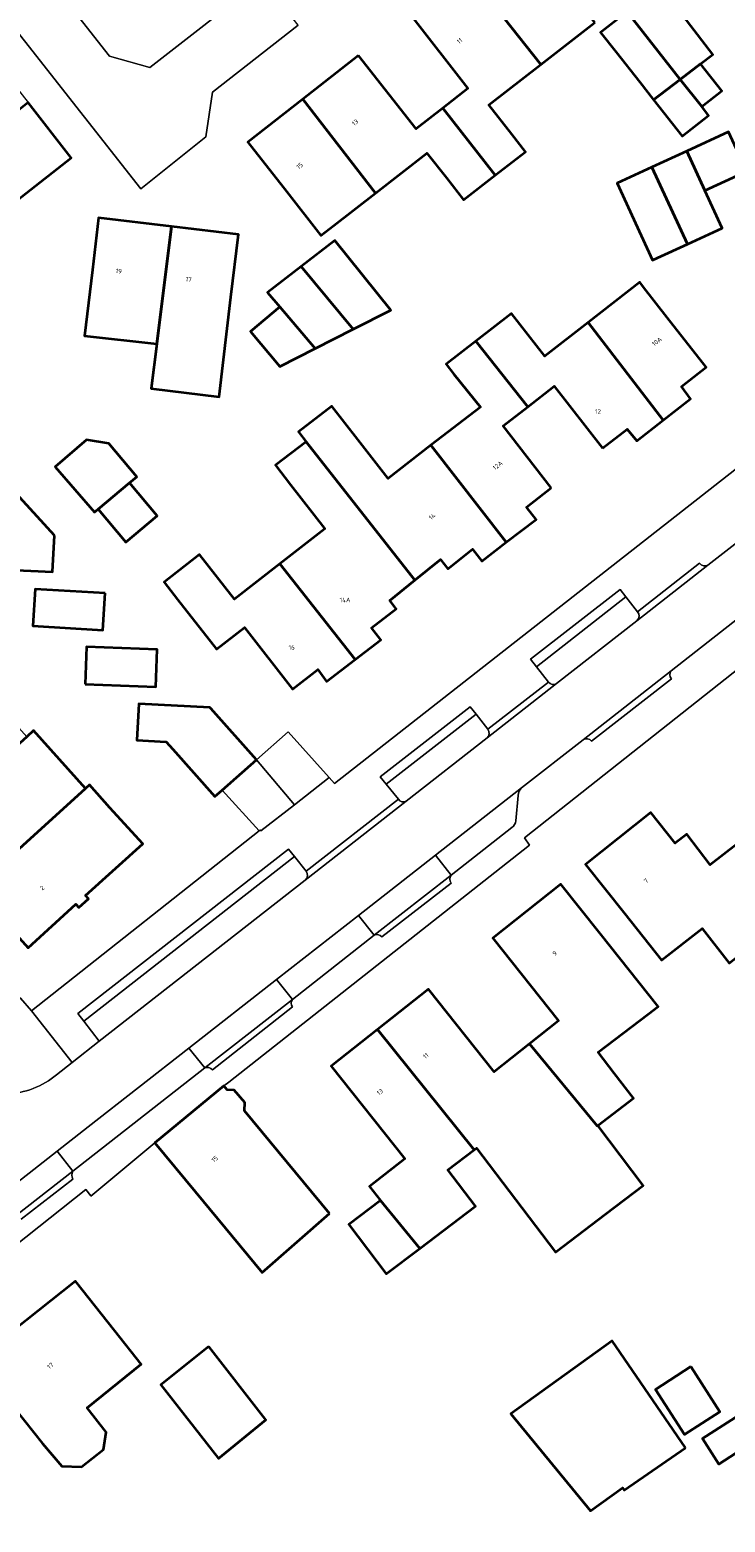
# Model space of a CAD drawing. Header units: metres. Extents: x 197700 to 204338, y 317132 to 325229.
# Tile 178 of 256: x 199774 to 199829, y 318591 to 318708. Entities that reach past the tile are written whole.
import ezdxf
from ezdxf.enums import TextEntityAlignment as Align

# ---------------------------------------------------------------- set-up
doc = ezdxf.new("R2010")
doc.units = ezdxf.units.M
for name, color, linetype, lineweight in [('B-WE-GR-BEPLANTING_CULTUUR_BODEMBEDEKKER-GV', 90, 'Continuous', 18), ('B-WE-GR-BEPLANTING_CULTUUR_HEESTERS-GV', 90, 'Continuous', 18), ('B-WE-IE-TERREINAFSCHEIDING_KUNSTMATIG_MUUR-G', 90, 'IE-TERREINAFSCHEIDING-KUNSTMATIG-DICHT', 18), ('B-WE-OG-BEBOUWING-GV', 7, 'Continuous', 35), ('B-WE-OG-BEBOUWING-T18', 10, 'Continuous', 18), ('B-WE-OG-TERREIN_ERF-GV', 7, 'Continuous', 18), ('B-WE-VH-VERHARDING_BETONSTRAATSTEEN-GV', 252, 'Continuous', 18), ('B-WE-VH-VERHARDING_OPEN-GV', 252, 'Continuous', 18), ('B-WE-VH-VERHARDING_STRAATBAKSTEEN-GV', 252, 'Continuous', 18), ('B-WE-VH-VERHARDING_TEGEL-GV', 252, 'Continuous', 18)]:
    doc.layers.add(name, color=color, linetype=linetype, lineweight=lineweight)
doc.styles.add('NLCS-ISO-M200-T18', font='NLCS-ISO.ttf', dxfattribs={"height": 0.36})
doc.linetypes.add('IE-TERREINAFSCHEIDING-KUNSTMATIG-DICHT', pattern='A,8,-1,[82,NLCS.SHX,S=0.75,R=90,X=0,Y=0],-1', length=10)

msp = doc.modelspace()

# ---------------------------------------------------------------- linework, layer by layer
at = {"layer": 'B-WE-GR-BEPLANTING_CULTUUR_BODEMBEDEKKER-GV'}
for points in [[(199821.623, 318662.491), (199820.702, 318663.659), (199813.633, 318658.137), (199814.59, 318656.927)], [(199815.221, 318656.805), (199821.576, 318661.78)], [(199809.788, 318653.193), (199808.863, 318654.382), (199801.76, 318648.853), (199802.727, 318647.661)], [(199803.346, 318647.506), (199809.733, 318652.507)], [(199795.439, 318641.985), (199794.513, 318643.135), (199777.878, 318630.127), (199779.104, 318628.526), (199795.371, 318641.262)]]:
    msp.add_lwpolyline(points, dxfattribs=at)
for points in [[(199821.576, 318661.78, 0.4040408), (199821.623, 318662.491)], [(199814.59, 318656.927, 0.3878288), (199815.221, 318656.805)], [(199809.733, 318652.507, 0.3801327), (199809.788, 318653.193)], [(199802.727, 318647.661, 0.384277), (199803.346, 318647.506)], [(199795.371, 318641.262, 0.3736526), (199795.439, 318641.985)]]:
    msp.add_lwpolyline(points, format="xyb", dxfattribs=at)
at = {"layer": 'B-WE-GR-BEPLANTING_CULTUUR_HEESTERS-GV'}
for points in [[(199820.238, 318664.248), (199813.168, 318658.725), (199813.633, 318658.137), (199820.702, 318663.659)], [(199801.287, 318649.435), (199801.76, 318648.853), (199808.863, 318654.382), (199808.402, 318654.974)], [(199777.422, 318630.723), (199777.878, 318630.127), (199794.513, 318643.135), (199794.043, 318643.719)]]:
    msp.add_lwpolyline(points, close=True, dxfattribs=at)
at = {"layer": 'B-WE-IE-TERREINAFSCHEIDING_KUNSTMATIG_MUUR-G'}
msp.add_lwpolyline([(199788.82, 318648.391), (199791.734, 318645.175)], dxfattribs=at)
at = {"layer": 'B-WE-OG-BEBOUWING-GV'}
for points in [[(199828.502, 318713.383), (199822.662, 318720.71), (199818.356, 318717.326), (199822.885, 318711.563), (199820.794, 318709.919), (199825, 318704.569), (199826.593, 318705.796), (199827.565, 318706.544), (199824.608, 318710.385)], [(199818.238, 318709.066), (199815.5, 318712.563), (199812.418, 318716.5), (199808.144, 318713.155), (199813.989, 318705.757)], [(199810.381, 318696.996), (199812.767, 318698.854), (199811.683, 318700.247), (199809.882, 318702.559), (199813.989, 318705.757), (199808.144, 318713.155), (199803.681, 318709.661), (199808.224, 318703.857), (199806.242, 318702.308)], [(199825, 318704.569), (199820.794, 318709.919), (199818.8, 318708.351), (199818.703, 318708.275), (199819.923, 318706.723), (199821.792, 318704.345), (199822.891, 318702.946)], [(199799.587, 318706.461), (199795.17, 318703.005), (199800.919, 318695.583), (199804.986, 318698.75), (199806.519, 318696.782), (199807.873, 318695.043), (199810.381, 318696.996), (199806.242, 318702.308), (199804.129, 318700.657)], [(199826.692, 318702.417), (199828.272, 318703.66), (199826.593, 318705.796), (199825, 318704.569)], [(199822.891, 318702.946), (199825.14, 318700.083), (199827.234, 318701.727), (199826.692, 318702.417), (199825, 318704.569)], [(199766.211, 318696.938), (199769.542, 318692.624), (199772.952, 318695.293), (199776.889, 318698.375), (199773.48, 318702.732)], [(199793.913, 318695.672), (199796.61, 318692.227), (199797.627, 318693.019), (199800.919, 318695.583), (199795.17, 318703.005), (199790.831, 318699.609)], [(199826.933, 318695.79), (199829.511, 318696.976), (199829.898, 318698.034), (199828.802, 318700.413), (199825.504, 318698.895)], [(199822.756, 318697.63), (199825.561, 318691.537), (199828.308, 318692.801), (199826.933, 318695.79), (199825.504, 318698.895)], [(199825.561, 318691.537), (199822.756, 318697.63), (199820.009, 318696.366), (199821.915, 318692.225), (199822.814, 318690.273), (199823.203, 318690.452)], [(199783.648, 318683.669), (199784.816, 318692.948), (199779.049, 318693.634), (199778.559, 318689.513), (199777.939, 318684.309)], [(199789.504, 318687.355), (199790.095, 318692.32), (199784.816, 318692.948), (199783.648, 318683.669), (199783.205, 318680.146), (199788.566, 318679.471)], [(199795.056, 318689.786), (199799.152, 318684.815), (199802.134, 318686.327), (199797.718, 318691.836)], [(199795.056, 318689.786), (199792.394, 318687.736), (199793.356, 318686.598), (199796.151, 318683.293), (199799.152, 318684.815)], [(199817.711, 318685.359), (199823.648, 318677.635), (199825.811, 318679.327), (199825.084, 318680.281), (199827.05, 318681.822), (199823.965, 318685.757), (199822.095, 318688.143), (199821.788, 318688.534)], [(199793.356, 318686.598), (199791.037, 318684.637), (199793.367, 318681.882), (199796.151, 318683.293)], [(199818.848, 318675.421), (199820.796, 318676.925), (199821.556, 318675.998), (199823.648, 318677.635), (199817.711, 318685.359), (199814.299, 318682.703), (199811.672, 318686.076), (199808.841, 318683.872), (199812.946, 318678.676), (199815.046, 318680.307)], [(199814.806, 318672.272), (199811.009, 318677.173), (199812.946, 318678.676), (199808.841, 318683.872), (199806.51, 318682.057), (199807.118, 318681.275), (199809.209, 318678.652), (199805.294, 318675.647), (199811.25, 318667.978), (199813.601, 318669.788), (199812.844, 318670.752)], [(199804.035, 318664.976), (199806.063, 318666.612), (199806.644, 318665.878), (199808.588, 318667.442), (199809.32, 318666.492), (199811.25, 318667.978), (199805.294, 318675.647), (199801.928, 318673.026), (199799.535, 318676.1), (199797.484, 318678.734), (199794.85, 318676.72), (199795.457, 318675.927)], [(199781.486, 318672.675), (199782.061, 318673.159), (199779.856, 318675.782), (199778.097, 318676.076), (199775.622, 318673.936), (199778.725, 318670.347), (199779.015, 318670.598)], [(199793.377, 318666.282), (199799.315, 318658.705), (199801.34, 318660.265), (199800.598, 318661.212), (199802.558, 318662.723), (199802.062, 318663.383), (199804.035, 318664.976), (199795.457, 318675.927), (199793.019, 318674.063), (199794.206, 318672.511), (199796.913, 318669.035)], [(199779.015, 318670.598), (199781.213, 318667.983), (199783.684, 318670.06), (199781.486, 318672.675)], [(199775.554, 318668.512), (199772.264, 318672.126), (199767.754, 318668.02), (199769.669, 318665.917), (199775.41, 318665.63)], [(199799.315, 318658.705), (199793.377, 318666.282), (199789.776, 318663.478), (199787.021, 318667.016), (199784.227, 318664.832), (199785.293, 318663.458), (199788.37, 318659.516), (199790.577, 318661.239), (199794.374, 318656.376), (199796.36, 318657.927), (199797.057, 318656.967)], [(199779.573, 318663.941), (199774.04, 318664.281), (199773.861, 318661.365), (199779.394, 318661.023)], [(199777.997, 318656.753), (199783.567, 318656.549), (199783.676, 318659.511), (199778.106, 318659.716)], [(199791.518, 318650.771), (199787.909, 318654.824), (199787.824, 318654.919), (199782.233, 318655.216), (199782.08, 318652.335), (199784.398, 318652.212), (199784.921, 318651.619), (199788.228, 318647.869), (199788.82, 318648.391)], [(199769.269, 318640.584), (199778.014, 318648.513), (199773.918, 318653.091), (199773.375, 318652.605), (199771.171, 318650.633), (199771.098, 318650.714), (199765.043, 318645.268)], [(199778.014, 318648.513), (199769.269, 318640.584), (199773.475, 318635.922), (199777.262, 318639.371), (199777.488, 318639.117), (199778.247, 318639.788), (199778.022, 318640.043), (199782.533, 318644.126), (199779.944, 318646.984), (199778.326, 318648.792)], [(199833.761, 318638.549), (199832.524, 318640.15), (199829.466, 318644.107), (199827.369, 318642.486), (199825.502, 318644.907), (199824.602, 318644.19), (199822.666, 318646.616), (199817.499, 318642.51), (199820.61, 318638.596), (199823.519, 318634.936), (199826.72, 318637.444), (199828.861, 318634.711)], [(199818.423, 318621.843), (199818.471, 318621.88), (199821.288, 318624.019), (199819.769, 318626.019), (199818.515, 318627.671), (199822.453, 318630.662), (199823.25, 318631.267), (199818.659, 318637.043), (199815.548, 318640.957), (199810.185, 318636.693), (199815.381, 318630.157), (199813.077, 318628.324)], [(199818.471, 318621.88), (199818.423, 318621.843), (199813.077, 318628.324), (199810.284, 318626.102), (199805.106, 318632.652), (199801.067, 318629.459), (199808.711, 318619.943), (199808.906, 318620.091), (199811.991, 318616.029), (199815.149, 318611.87), (199819.113, 318614.881), (199822.077, 318617.132)], [(199804.433, 318612.15), (199808.818, 318615.481), (199806.63, 318618.362), (199808.711, 318619.943), (199801.067, 318629.459), (199797.416, 318626.573), (199803.227, 318619.248), (199800.454, 318617.048), (199801.324, 318615.951)], [(199797.298, 318614.912), (199790.577, 318623.029), (199790.599, 318623.681), (199789.759, 318624.653), (199789.192, 318624.702), (199788.945, 318625), (199788.937, 318625.01), (199783.485, 318620.493), (199786.675, 318616.643), (199791.975, 318610.246)], [(199801.324, 318615.951), (199798.814, 318614.043), (199801.777, 318610.133), (199804.433, 318612.15)], [(199774.612, 318596.738), (199776.153, 318594.932), (199777.694, 318594.876), (199779.435, 318596.25), (199779.647, 318597.637), (199778.137, 318599.559), (199782.425, 318602.991), (199780.336, 318605.633), (199777.235, 318609.555), (199769.385, 318603.347), (199772.487, 318599.425)], [(199787.75, 318604.412), (199783.963, 318601.375), (199788.511, 318595.543), (199792.247, 318598.605)], [(199825.421, 318596.397), (199819.612, 318604.86), (199811.611, 318599.083), (199817.898, 318591.405), (199820.434, 318593.224), (199820.555, 318593.042)], [(199825.841, 318602.813), (199823.027, 318601.005), (199825.318, 318597.44), (199828.132, 318599.247)], [(199830.342, 318599.426), (199826.754, 318597.121), (199828.047, 318595.109), (199831.635, 318597.414)]]:
    msp.add_lwpolyline(points, close=True, dxfattribs=at)
at = {"layer": 'B-WE-OG-TERREIN_ERF-GV'}
for points in [[(199762.1, 318729.062), (199779.907, 318706.408), (199783.092, 318705.509), (199791.997, 318712.454)], [(199834.832, 318662.127), (199812.678, 318644.613), (199813.085, 318644.041), (199789.332, 318625.305), (199788.945, 318625), (199789.192, 318624.702), (199789.759, 318624.653), (199790.599, 318623.681), (199790.577, 318623.029), (199797.298, 318614.912), (199791.975, 318610.246), (199786.675, 318616.643), (199783.485, 318620.493), (199778.449, 318616.289), (199778.431, 318616.312), (199778.036, 318616.807), (199769.576, 318610.1), (199741.685, 318587.987)]]:
    msp.add_lwpolyline(points, dxfattribs=at)
for points in [[(199832.524, 318640.15), (199833.761, 318638.549), (199828.861, 318634.711), (199826.72, 318637.444), (199823.519, 318634.936), (199820.61, 318638.596), (199817.499, 318642.51), (199822.666, 318646.616), (199824.602, 318644.19), (199825.502, 318644.907), (199827.369, 318642.486), (199829.466, 318644.107)], [(199798.814, 318614.043), (199801.324, 318615.951), (199800.454, 318617.048), (199803.227, 318619.248), (199797.416, 318626.573), (199801.067, 318629.459), (199805.106, 318632.652), (199810.284, 318626.102), (199813.077, 318628.324), (199815.381, 318630.157), (199810.185, 318636.693), (199815.548, 318640.957), (199818.659, 318637.043), (199823.25, 318631.267), (199822.453, 318630.662), (199818.515, 318627.671), (199819.769, 318626.019), (199821.288, 318624.019), (199818.471, 318621.88), (199822.077, 318617.132), (199819.113, 318614.881), (199815.149, 318611.87), (199811.991, 318616.029), (199808.906, 318620.091), (199808.711, 318619.943), (199806.63, 318618.362), (199808.818, 318615.481), (199804.433, 318612.15), (199801.777, 318610.133)], [(199776.153, 318594.932), (199774.612, 318596.738), (199772.487, 318599.425), (199769.385, 318603.347), (199777.235, 318609.555), (199780.336, 318605.633), (199782.425, 318602.991), (199778.137, 318599.559), (199779.647, 318597.637), (199779.435, 318596.25), (199777.694, 318594.876)], [(199783.963, 318601.375), (199787.75, 318604.412), (199792.247, 318598.605), (199788.511, 318595.543)], [(199819.612, 318604.86), (199825.421, 318596.397), (199820.555, 318593.042), (199820.434, 318593.224), (199817.898, 318591.405), (199811.611, 318599.083)], [(199825.841, 318602.813), (199828.132, 318599.247), (199825.318, 318597.44), (199823.027, 318601.005)], [(199830.342, 318599.426), (199831.635, 318597.414), (199828.047, 318595.109), (199826.754, 318597.121)]]:
    msp.add_lwpolyline(points, close=True, dxfattribs=at)
at = {"layer": 'B-WE-VH-VERHARDING_BETONSTRAATSTEEN-GV'}
for points in [[(199791.997, 318712.454), (199783.092, 318705.509), (199779.907, 318706.408), (199762.1, 318729.062), (199763.628, 318730.264), (199743.168, 318756.418), (199739.539, 318753.692), (199751.804, 318737.919), (199750.331, 318736.722), (199782.374, 318695.926), (199787.519, 318700.031), (199788.042, 318703.568), (199794.814, 318708.854)], [(199794.357, 318631.843), (199800.826, 318636.913), (199799.586, 318638.483), (199793.113, 318633.418)], [(199777.023, 318618.259), (199787.433, 318626.417), (199786.185, 318627.997), (199778.235, 318621.775), (199775.77, 318619.846)]]:
    msp.add_lwpolyline(points, close=True, dxfattribs=at)
for points in [[(199831.199, 318669.315), (199829.549, 318668.023), (199827.182, 318666.17), (199821.576, 318661.78), (199815.221, 318656.805), (199809.733, 318652.507), (199803.346, 318647.506), (199795.371, 318641.262), (199779.104, 318628.526), (199776.965, 318626.851), (199775.724, 318625.879)], [(199763.78, 318616.532), (199766.593, 318612.657), (199767.264, 318613.185), (199768.126, 318613.864), (199768.968, 318614.523), (199771.08, 318616.175), (199775.77, 318619.846), (199778.235, 318621.775), (199786.185, 318627.997), (199793.113, 318633.418), (199799.586, 318638.483), (199805.659, 318643.236), (199812.466, 318648.563), (199817.316, 318652.364), (199824.266, 318657.811), (199833.642, 318665.159)], [(199812.466, 318648.563), (199805.659, 318643.236), (199806.897, 318641.67), (199811.703, 318645.436)], [(199812, 318645.951), (199812.179, 318647.965)]]:
    msp.add_lwpolyline(points, dxfattribs=at)
for points in [[(199812.179, 318647.965, -0.1687057), (199812.466, 318648.563)], [(199811.703, 318645.436, 0.2238723), (199812, 318645.951)], [(199775.316, 318625.56, -0.1753366), (199771.201, 318624.395)], [(199775.724, 318625.879, -0.0208259), (199775.316, 318625.56)]]:
    msp.add_lwpolyline(points, format="xyb", dxfattribs=at)
at = {"layer": 'B-WE-VH-VERHARDING_OPEN-GV'}
for points in [[(199794.814, 318708.854), (199788.042, 318703.568), (199787.519, 318700.031), (199782.374, 318695.926), (199750.331, 318736.722)], [(199832.575, 318716.518), (199828.502, 318713.383), (199824.608, 318710.385), (199827.565, 318706.544), (199826.593, 318705.796), (199828.272, 318703.66), (199826.692, 318702.417), (199827.234, 318701.727), (199825.14, 318700.083), (199822.891, 318702.946), (199821.792, 318704.345), (199819.923, 318706.723), (199818.703, 318708.275), (199818.8, 318708.351), (199820.794, 318709.919), (199822.885, 318711.563), (199818.356, 318717.326), (199822.662, 318720.71), (199827.109, 318724.205), (199828.594, 318722.315)], [(199701.382, 318711.084), (199721.937, 318688.453), (199750.9, 318656.32), (199750.934, 318656.33), (199756.122, 318650.586), (199772.87, 318631.934), (199773.762, 318630.94), (199791.734, 318645.175), (199791.814, 318645.238), (199791.873, 318645.154), (199794.527, 318647.232), (199791.518, 318650.771), (199794.026, 318652.983), (199797.274, 318649.383), (199797.689, 318648.899), (199830.274, 318674.474)], [(199766.836, 318711.211), (199761.075, 318706.696), (199762.671, 318704.661), (199764.279, 318702.61), (199770.044, 318707.122), (199773.48, 318702.732), (199776.889, 318698.375), (199772.952, 318695.293), (199769.542, 318692.624), (199766.211, 318696.938), (199762.955, 318701.153), (199760.112, 318698.957), (199758.953, 318698.062), (199757.191, 318700.345), (199755.817, 318702.124), (199755.267, 318702.836), (199756.44, 318703.742), (199759.135, 318705.822), (199755.978, 318709.91)]]:
    msp.add_lwpolyline(points, dxfattribs=at)
for points in [[(199815.5, 318712.563), (199818.238, 318709.066), (199813.989, 318705.757), (199809.882, 318702.559), (199811.683, 318700.247), (199812.767, 318698.854), (199810.381, 318696.996), (199807.873, 318695.043), (199806.519, 318696.782), (199804.986, 318698.75), (199800.919, 318695.583), (199797.627, 318693.019), (199796.61, 318692.227), (199793.913, 318695.672), (199790.831, 318699.609), (199795.17, 318703.005), (199799.587, 318706.461), (199804.129, 318700.657), (199806.242, 318702.308), (199808.224, 318703.857), (199803.681, 318709.661), (199808.144, 318713.155), (199812.418, 318716.5)], [(199822.756, 318697.63), (199825.504, 318698.895), (199828.802, 318700.413), (199829.898, 318698.034), (199829.511, 318696.976), (199826.933, 318695.79), (199828.308, 318692.801), (199825.561, 318691.537), (199823.203, 318690.452), (199822.814, 318690.273), (199821.915, 318692.225), (199820.009, 318696.366)], [(199790.095, 318692.32), (199789.504, 318687.355), (199788.566, 318679.471), (199783.205, 318680.146), (199783.648, 318683.669), (199777.939, 318684.309), (199778.559, 318689.513), (199779.049, 318693.634), (199784.816, 318692.948)], [(199792.394, 318687.736), (199795.056, 318689.786), (199797.718, 318691.836), (199802.134, 318686.327), (199799.152, 318684.815), (199796.151, 318683.293), (199793.367, 318681.882), (199791.037, 318684.637), (199793.356, 318686.598)], [(199811.009, 318677.173), (199814.806, 318672.272), (199812.844, 318670.752), (199813.601, 318669.788), (199811.25, 318667.978), (199809.32, 318666.492), (199808.588, 318667.442), (199806.644, 318665.878), (199806.063, 318666.612), (199804.035, 318664.976), (199802.062, 318663.383), (199802.558, 318662.723), (199800.598, 318661.212), (199801.34, 318660.265), (199799.315, 318658.705), (199797.057, 318656.967), (199796.36, 318657.927), (199794.374, 318656.376), (199790.577, 318661.239), (199788.37, 318659.516), (199785.293, 318663.458), (199784.227, 318664.832), (199787.021, 318667.016), (199789.776, 318663.478), (199793.377, 318666.282), (199796.913, 318669.035), (199794.206, 318672.511), (199793.019, 318674.063), (199795.457, 318675.927), (199794.85, 318676.72), (199797.484, 318678.734), (199799.535, 318676.1), (199801.928, 318673.026), (199805.294, 318675.647), (199809.209, 318678.652), (199807.118, 318681.275), (199806.51, 318682.057), (199808.841, 318683.872), (199811.672, 318686.076), (199814.299, 318682.703), (199817.711, 318685.359), (199821.788, 318688.534), (199822.095, 318688.143), (199823.965, 318685.757), (199827.05, 318681.822), (199825.084, 318680.281), (199825.811, 318679.327), (199823.648, 318677.635), (199821.556, 318675.998), (199820.796, 318676.925), (199818.848, 318675.421), (199815.046, 318680.307), (199812.946, 318678.676)], [(199781.486, 318672.675), (199783.684, 318670.06), (199781.213, 318667.983), (199779.015, 318670.598), (199778.725, 318670.347), (199775.622, 318673.936), (199778.097, 318676.076), (199779.856, 318675.782), (199782.061, 318673.159)], [(199772.264, 318672.126), (199775.554, 318668.512), (199775.41, 318665.63), (199769.669, 318665.917), (199767.754, 318668.02)], [(199774.04, 318664.281), (199779.573, 318663.941), (199779.394, 318661.023), (199773.861, 318661.365)], [(199778.247, 318639.788), (199777.488, 318639.117), (199777.262, 318639.371), (199773.475, 318635.922), (199769.269, 318640.584), (199765.043, 318645.268), (199761.014, 318649.733), (199756.794, 318654.41), (199760.507, 318657.759), (199765.936, 318662.656), (199770.048, 318658.06), (199769.185, 318657.288), (199773.375, 318652.605), (199773.918, 318653.091), (199778.014, 318648.513), (199778.326, 318648.792), (199779.944, 318646.984), (199782.533, 318644.126), (199778.022, 318640.043)], [(199783.567, 318656.549), (199777.997, 318656.753), (199778.106, 318659.716), (199783.676, 318659.511)], [(199787.909, 318654.824), (199791.518, 318650.771), (199788.82, 318648.391), (199788.228, 318647.869), (199784.921, 318651.619), (199784.398, 318652.212), (199782.08, 318652.335), (199782.233, 318655.216), (199787.824, 318654.919)], [(199791.518, 318650.771), (199794.527, 318647.232), (199797.274, 318649.383), (199794.026, 318652.983)]]:
    msp.add_lwpolyline(points, close=True, dxfattribs=at)
at = {"layer": 'B-WE-VH-VERHARDING_STRAATBAKSTEEN-GV'}
for points in [[(199821.576, 318661.78), (199827.182, 318666.17)], [(199826.508, 318666.314), (199821.623, 318662.491)], [(199824.266, 318657.811), (199817.316, 318652.364)], [(199817.983, 318652.254), (199824.294, 318657.189)], [(199809.733, 318652.507), (199815.221, 318656.805)], [(199814.59, 318656.927), (199809.788, 318653.193)], [(199795.371, 318641.262), (199803.346, 318647.506)], [(199802.727, 318647.661), (199795.439, 318641.985)], [(199806.897, 318641.67), (199800.826, 318636.913)], [(199801.427, 318636.773), (199806.899, 318641.036)], [(199794.357, 318631.843), (199787.433, 318626.417)], [(199788.036, 318626.272), (199794.371, 318631.249)], [(199772.246, 318614.515), (199772.336, 318614.585), (199777.023, 318618.259), (199775.77, 318619.846), (199771.08, 318616.175), (199768.968, 318614.523)], [(199777.023, 318618.259), (199772.336, 318614.585)], [(199772.939, 318614.457), (199777.026, 318617.633)]]:
    msp.add_lwpolyline(points, dxfattribs=at)
for points in [[(199827.182, 318666.17, -0.3563029), (199826.508, 318666.314)], [(199821.623, 318662.491, -0.4040408), (199821.576, 318661.78)], [(199824.294, 318657.189, -0.3507988), (199824.266, 318657.811)], [(199815.221, 318656.805, -0.3878288), (199814.59, 318656.927)], [(199809.788, 318653.193, -0.3801327), (199809.733, 318652.507)], [(199817.316, 318652.364, -0.4136688), (199817.983, 318652.254)], [(199803.346, 318647.506, -0.384277), (199802.727, 318647.661)], [(199795.439, 318641.985, -0.3736526), (199795.371, 318641.262)], [(199806.899, 318641.036, -0.3691337), (199806.897, 318641.67)], [(199800.826, 318636.913, -0.3462913), (199801.427, 318636.773)], [(199794.371, 318631.249, -0.3231375), (199794.357, 318631.843)], [(199787.433, 318626.417, -0.3640699), (199788.036, 318626.272)], [(199777.026, 318617.633, -0.3114854), (199777.023, 318618.259)]]:
    msp.add_lwpolyline(points, format="xyb", dxfattribs=at)
for points in [[(199800.826, 318636.913), (199806.897, 318641.67), (199805.659, 318643.236), (199799.586, 318638.483)], [(199787.433, 318626.417), (199794.357, 318631.843), (199793.113, 318633.418), (199786.185, 318627.997)]]:
    msp.add_lwpolyline(points, close=True, dxfattribs=at)
at = {"layer": 'B-WE-VH-VERHARDING_TEGEL-GV'}
for points in [[(199881.508, 318681.781), (199880.914, 318684.542), (199877.868, 318684.117), (199878.06, 318683.431), (199843.549, 318677.117), (199833.928, 318675.287), (199830.274, 318674.474), (199797.689, 318648.899), (199797.274, 318649.383), (199794.527, 318647.232), (199791.873, 318645.154), (199791.814, 318645.238), (199791.734, 318645.175), (199773.762, 318630.94), (199776.965, 318626.851), (199779.104, 318628.526), (199777.878, 318630.127), (199777.422, 318630.723), (199794.043, 318643.719), (199794.513, 318643.135), (199795.439, 318641.985)], [(199783.485, 318620.493), (199788.937, 318625.01), (199788.945, 318625), (199789.332, 318625.305), (199813.085, 318644.041), (199812.678, 318644.613), (199834.832, 318662.127), (199838.058, 318662.723), (199852.362, 318665.406), (199852.462, 318665.161), (199880.43, 318670.266), (199883.737, 318668.326), (199882.88, 318673.008)], [(199827.182, 318666.17), (199829.549, 318668.023)], [(199795.439, 318641.985), (199802.727, 318647.661), (199801.76, 318648.853), (199801.287, 318649.435), (199808.402, 318654.974), (199808.863, 318654.382), (199809.788, 318653.193), (199814.59, 318656.927), (199813.633, 318658.137), (199813.168, 318658.725), (199820.238, 318664.248), (199820.702, 318663.659), (199821.623, 318662.491), (199826.508, 318666.314)], [(199833.642, 318665.159), (199824.266, 318657.811)], [(199824.294, 318657.189), (199817.983, 318652.254)], [(199817.316, 318652.364), (199812.466, 318648.563)], [(199812.179, 318647.965), (199812, 318645.951)], [(199811.703, 318645.436), (199806.897, 318641.67)], [(199806.899, 318641.036), (199801.427, 318636.773)], [(199800.826, 318636.913), (199794.357, 318631.843)], [(199775.724, 318625.879), (199776.965, 318626.851), (199773.762, 318630.94), (199772.87, 318631.934), (199770.748, 318630.029), (199768.467, 318627.949), (199766.915, 318626.534), (199767.123, 318626.303), (199767.264, 318626.161)], [(199794.371, 318631.249), (199788.036, 318626.272)], [(199787.433, 318626.417), (199777.023, 318618.259)], [(199768.968, 318614.523), (199768.126, 318613.864), (199767.264, 318613.185), (199769.576, 318610.1), (199778.036, 318616.807), (199778.431, 318616.312), (199778.449, 318616.289), (199783.485, 318620.493)], [(199777.026, 318617.633), (199772.939, 318614.457)]]:
    msp.add_lwpolyline(points, dxfattribs=at)
for points in [[(199826.508, 318666.314, 0.3563029), (199827.182, 318666.17)], [(199824.266, 318657.811, 0.3507988), (199824.294, 318657.189)], [(199817.983, 318652.254, 0.4136688), (199817.316, 318652.364)], [(199812.466, 318648.563, 0.1687057), (199812.179, 318647.965)], [(199812, 318645.951, -0.2238723), (199811.703, 318645.436)], [(199806.897, 318641.67, 0.3691337), (199806.899, 318641.036)], [(199801.427, 318636.773, 0.3462913), (199800.826, 318636.913)], [(199794.357, 318631.843, 0.3231375), (199794.371, 318631.249)], [(199788.036, 318626.272, 0.3640699), (199787.433, 318626.417)], [(199771.201, 318624.395, 0.1753366), (199775.316, 318625.56)], [(199775.316, 318625.56, 0.0208259), (199775.724, 318625.879)], [(199777.023, 318618.259, 0.3114854), (199777.026, 318617.633)]]:
    msp.add_lwpolyline(points, format="xyb", dxfattribs=at)

# ---------------------------------------------------------------- texts
at = {"layer": 'B-WE-OG-BEBOUWING-T18', "style": 'NLCS-ISO-M200-T18'}
for s, rotation, p in [('11', 38, (199807.556, 318707.615)), ('13', 38, (199799.31, 318701.165)), ('15', 38, (199794.931, 318697.738)), ('19', 353.3, (199780.64, 318689.417)), ('17', 353.3, (199786.163, 318688.76)), ('10A', 38, (199823.149, 318683.846)), ('12A', 37.7, (199810.572, 318674.051)), ('14', 38.8, (199805.4, 318670.011)), ('2', 42, (199774.596, 318640.651)), ('7', 38.4, (199822.294, 318641.212)), ('9', 38.4, (199815.08, 318635.474)), ('11', 38.3, (199804.892, 318627.384)), ('13', 38.3, (199801.268, 318624.519)), ('15', 39.6, (199788.221, 318619.222)), ('17', 38.3, (199775.239, 318602.877))]:
    msp.add_text(s, height=0.36, rotation=rotation, dxfattribs=at).set_placement(p, align=Align.MIDDLE)
for s, p in [('12', (199818.495, 318678.317)), ('14A', (199798.518, 318663.412)), ('16', (199794.301, 318659.659))]:
    msp.add_text(s, height=0.36, dxfattribs=at).set_placement(p, align=Align.MIDDLE)

doc.saveas('drawing.dxf')
